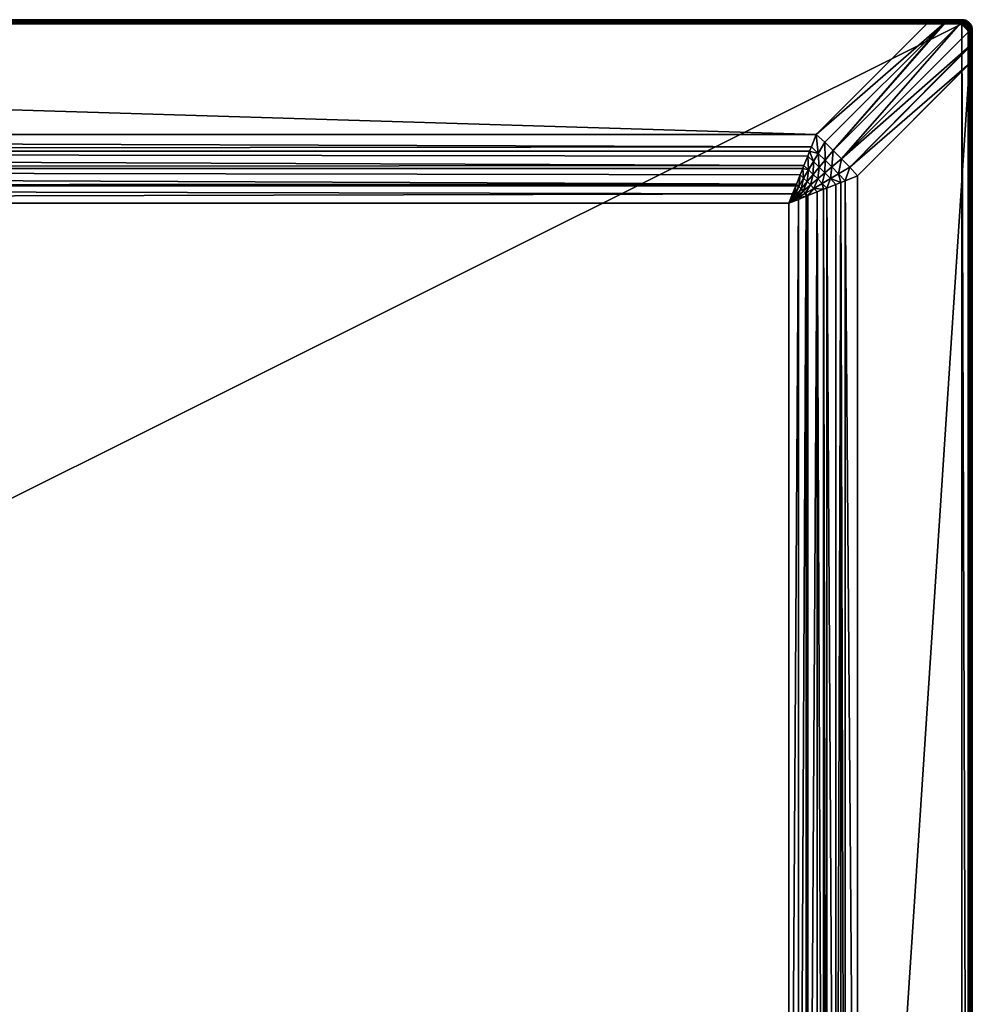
# Model space of a CAD drawing. Header units: inches. Extents: x 9 to 3609, y 44 to 944.
# Tile 8 of 8: x 3159 to 3609, y 479 to 944. Entities that reach past the tile are written whole.
import ezdxf

# ---------------------------------------------------------------- set-up
doc = ezdxf.new("R2010")
doc.units = ezdxf.units.IN
doc.header["$MEASUREMENT"] = 0
doc.layers.get('0').update_dxf_attribs({"true_color": 0x863b08})

msp = doc.modelspace()

# ---------------------------------------------------------------- meshes
at = {"color": 213, "true_color": 0xc458e1}
mesh = msp.add_polyface(dxfattribs=at)
corners = [(1809.19, 857.22, 666.9), (1809.19, 45.89, 696.9), (1809.19, 941.89, 696.9), (1809.19, 889.65, 672.31), (1809.19, 942.54, 690.44), (1809.19, 881.74, 669.95), (1809.19, 873.66, 668.26), (1809.19, 865.47, 667.24), (1809.19, 943.89, 694.9), (1809.19, 943.89, 692.33), (1809.19, 943.86, 692.02), (1809.19, 942.24, 696.87), (1809.19, 942.57, 696.78), (1809.19, 943.77, 695.58), (1809.19, 943.86, 695.25), (1809.19, 943.62, 695.9), (1809.19, 943.42, 696.19), (1809.19, 943.79, 691.72), (1809.19, 943.68, 691.43), (1809.19, 943.52, 691.17), (1809.19, 943.32, 690.93), (1809.19, 943.08, 690.72), (1809.19, 942.82, 690.56), (1809.19, 942.89, 696.63), (1809.19, 943.17, 696.43), (3588.38, 943.89, 692.33), (3604.19, 941.89, 696.9), (3535.5, 889.65, 672.31), (3524.32, 861.71, 667), (3526.11, 866.2, 667.3), (3529.67, 875.09, 668.51), (3533.15, 883.8, 670.5), (3588.38, 943.86, 692.02), (3588.38, 943.79, 691.72), (3588.38, 943.68, 691.43), (3588.38, 943.52, 691.17), (3588.38, 943.32, 690.93), (3588.38, 943.08, 690.72), (3588.38, 942.82, 690.56), (3588.38, 942.54, 690.44), (3604.19, 943.89, 694.9), (3604.19, 943.86, 695.25), (3604.19, 943.77, 695.58), (3604.19, 943.62, 695.9), (3604.19, 943.42, 696.19), (3604.19, 943.17, 696.43), (3604.19, 942.89, 696.63), (3604.19, 942.57, 696.78), (3604.19, 942.24, 696.87)]
mesh.append_faces([[corners[k] for k in face] for face in [(0, 1, 2), (0, 2, 3), (3, 2, 4), (5, 6, 3), (3, 6, 7), (3, 7, 0), (8, 9, 4), (4, 9, 10), (4, 2, 8), (8, 2, 11), (8, 11, 12), (13, 14, 15), (15, 14, 8), (15, 8, 16), (10, 17, 4), (4, 17, 18), (4, 18, 19), (20, 21, 19), (19, 21, 22), (19, 22, 4), (12, 23, 8), (8, 23, 24), (8, 24, 16), (9, 8, 25), (2, 1, 26), (4, 27, 3), (28, 0, 7), (29, 7, 6), (5, 30, 6), (31, 5, 3), (9, 32, 10), (10, 33, 17), (17, 34, 18), (18, 35, 19), (19, 36, 20), (20, 37, 21), (21, 38, 22), (22, 39, 4), (40, 8, 14), (41, 14, 13), (42, 13, 15), (43, 15, 16), (44, 16, 24), (45, 24, 23), (46, 23, 12), (47, 12, 11), (48, 11, 2)]], dxfattribs={"color": 213})
mesh = msp.add_polyface(dxfattribs=at)
corners = [(3588.38, 943.89, 692.33), (1809.19, 943.89, 694.9), (3604.19, 943.89, 694.9), (3522.52, 130.56, 666.9), (1809.19, 857.22, 666.9), (3522.52, 857.22, 666.9), (3588.38, 942.54, 690.44), (3535.5, 889.65, 672.31), (1809.19, 942.54, 690.44), (3524.32, 861.71, 667), (1809.19, 865.47, 667.24), (3525.82, 865.47, 667.25), (3526.11, 866.2, 667.3), (1809.19, 873.66, 668.26), (3527.9, 870.66, 667.81), (3532.33, 881.74, 669.98), (3531.42, 879.47, 669.41), (1809.19, 881.74, 669.95), (3529.67, 875.09, 668.51), (3529.1, 873.66, 668.28), (3533.15, 883.8, 670.5), (1809.19, 889.65, 672.31), (3530.77, 860.52, 667.25), (3527.02, 128.76, 667), (3527.02, 859.02, 667), (3525.4, 860.64, 666.97), (3525.94, 860.1, 666.97), (3524.86, 861.18, 666.98), (3527.19, 865.12, 667.23), (3529.52, 869.06, 667.63), (3526.48, 859.56, 666.98), (3528.27, 864.05, 667.19), (3529.35, 862.97, 667.19), (1809.19, 943.89, 692.33), (3588.38, 943.86, 692.02), (1809.19, 943.86, 692.02), (3588.38, 943.79, 691.72), (1809.19, 943.79, 691.72), (3588.38, 943.68, 691.43), (1809.19, 943.68, 691.43), (3588.38, 943.52, 691.17), (1809.19, 943.52, 691.17), (3588.38, 943.32, 690.93), (1809.19, 943.32, 690.93), (3588.38, 943.08, 690.72), (1809.19, 943.08, 690.72), (3588.38, 942.82, 690.56), (1809.19, 942.82, 690.56), (1809.19, 943.86, 695.25), (3604.19, 943.86, 695.25), (1809.19, 943.77, 695.58), (3604.19, 943.77, 695.58), (1809.19, 943.62, 695.9), (3604.19, 943.62, 695.9), (1809.19, 943.42, 696.19), (3604.19, 943.42, 696.19), (1809.19, 943.17, 696.43), (3604.19, 943.17, 696.43), (1809.19, 942.89, 696.63), (3604.19, 942.89, 696.63), (1809.19, 942.57, 696.78), (3604.19, 942.57, 696.78), (1809.19, 942.24, 696.87), (3604.19, 942.24, 696.87), (1809.19, 941.89, 696.9), (3604.19, 941.89, 696.9)]
mesh.append_faces([[corners[k] for k in face] for face in [(0, 1, 2), (3, 4, 5), (6, 7, 8), (5, 4, 9), (9, 10, 11), (11, 10, 12), (12, 13, 14), (15, 16, 17), (17, 16, 18), (13, 18, 19), (13, 19, 14), (15, 17, 20), (20, 21, 7), (22, 23, 24), (24, 3, 5), (5, 25, 26), (27, 25, 5), (9, 27, 5), (11, 12, 28), (28, 12, 14), (28, 14, 29), (30, 22, 24), (30, 24, 5), (9, 11, 27), (27, 11, 28), (27, 28, 25), (25, 28, 31), (25, 31, 26), (26, 31, 32), (32, 30, 26), (26, 30, 5), (33, 0, 34), (35, 34, 36), (37, 36, 38), (39, 38, 40), (41, 40, 42), (43, 42, 44), (45, 44, 46), (47, 46, 6), (2, 48, 49), (49, 50, 51), (51, 52, 53), (53, 54, 55), (55, 56, 57), (57, 58, 59), (59, 60, 61), (61, 62, 63), (63, 64, 65)]], dxfattribs={"color": 213})
mesh = msp.add_polyface(dxfattribs=at)
corners = [(1809.19, 43.89, 694.9), (3588.38, 43.89, 692.33), (3604.19, 43.89, 694.9), (3604.19, 941.89, 696.9), (1809.19, 45.89, 696.9), (3604.19, 45.89, 696.9), (3588.38, 45.24, 690.44), (1809.19, 98.12, 672.31), (3535.5, 98.12, 672.31), (3527.02, 859.02, 667), (3527.02, 128.76, 667), (3522.52, 130.56, 666.9), (3533.15, 103.98, 670.5), (1809.19, 106.04, 669.95), (3532.33, 106.04, 669.98), (3527.9, 117.12, 667.81), (3529.1, 114.12, 668.28), (1809.19, 114.12, 668.26), (3529.67, 112.69, 668.51), (3531.42, 108.31, 669.41), (3526.11, 121.58, 667.3), (1809.19, 122.31, 667.24), (3525.82, 122.31, 667.25), (3524.32, 126.06, 667), (1809.19, 130.56, 666.9), (3525.94, 127.68, 666.97), (3525.4, 127.14, 666.97), (3526.48, 128.22, 666.98), (3529.52, 118.72, 667.63), (3527.19, 122.65, 667.23), (3524.86, 126.6, 666.98), (3530.77, 127.26, 667.25), (3530.43, 125.89, 667.23), (3529.35, 124.81, 667.19), (3528.27, 123.73, 667.19), (1809.19, 43.91, 692.02), (3588.38, 43.91, 692.02), (1809.19, 43.98, 691.72), (3588.38, 43.98, 691.72), (1809.19, 44.1, 691.43), (3588.38, 44.1, 691.43), (1809.19, 44.26, 691.17), (3588.38, 44.26, 691.17), (1809.19, 44.46, 690.93), (3588.38, 44.46, 690.93), (1809.19, 44.69, 690.72), (3588.38, 44.69, 690.72), (1809.19, 44.96, 690.56), (3588.38, 44.96, 690.56), (1809.19, 45.24, 690.44), (3604.19, 43.92, 695.25), (1809.19, 43.92, 695.25), (3604.19, 44.01, 695.58), (1809.19, 44.01, 695.58), (3604.19, 44.16, 695.9), (1809.19, 44.16, 695.9), (3604.19, 44.36, 696.19), (1809.19, 44.36, 696.19), (3604.19, 44.6, 696.43), (1809.19, 44.6, 696.43), (3604.19, 44.89, 696.63), (1809.19, 44.89, 696.63), (3604.19, 45.2, 696.78), (1809.19, 45.2, 696.78), (3604.19, 45.54, 696.87), (1809.19, 45.54, 696.87)]
mesh.append_faces([[corners[k] for k in face] for face in [(0, 1, 2), (3, 4, 5), (6, 7, 8), (9, 10, 11), (8, 7, 12), (12, 13, 14), (15, 16, 17), (17, 16, 18), (13, 18, 19), (13, 19, 14), (15, 17, 20), (20, 21, 22), (22, 21, 23), (23, 24, 11), (11, 25, 26), (27, 25, 11), (10, 27, 11), (28, 15, 20), (28, 20, 29), (29, 20, 22), (29, 22, 30), (30, 22, 23), (30, 23, 11), (10, 31, 27), (27, 32, 25), (25, 33, 26), (26, 33, 34), (34, 29, 30), (34, 30, 26), (26, 30, 11), (1, 35, 36), (36, 37, 38), (38, 39, 40), (40, 41, 42), (42, 43, 44), (44, 45, 46), (46, 47, 48), (48, 49, 6), (0, 2, 50), (51, 50, 52), (53, 52, 54), (55, 54, 56), (57, 56, 58), (59, 58, 60), (61, 60, 62), (63, 62, 64), (65, 64, 5)]], dxfattribs={"color": 213})
mesh = msp.add_polyface(dxfattribs=at)
corners = [(3607.84, 923.08, 690.44), (3554.96, 870.2, 672.31), (3607.84, 923.23, 690.44), (3551.27, 874.22, 671.31), (3547.44, 878.22, 670.81), (3607.71, 931.15, 690.7), (3607.72, 930.68, 690.68), (3595.98, 942.41, 690.68), (3596.29, 942.41, 690.69), (3543.52, 882.14, 670.81), (3603.66, 942.29, 691.46), (3607.59, 938.36, 691.46), (3539.53, 885.97, 671.31), (3535.5, 889.65, 672.31), (3588.38, 942.54, 690.44), (3546.02, 871.12, 669.83), (3542.87, 874.36, 669.49), (3539.66, 877.57, 669.49), (3536.42, 880.72, 669.83), (3531.84, 872.98, 668.2), (3531.42, 879.47, 669.41), (3534.14, 876.87, 668.93), (3532.33, 881.74, 669.98), (3533.15, 883.8, 670.5), (3539.52, 871.54, 668.7), (3536.84, 874.22, 668.7), (3536.15, 868.69, 668.05), (3534, 870.84, 668.05), (3529.52, 869.06, 667.63), (3529.1, 873.66, 668.28), (3529.67, 875.09, 668.51), (3542.17, 868.84, 668.93), (3588.38, 942.82, 690.56), (3588.38, 943.89, 692.33), (3596.15, 943.89, 692.61), (3588.38, 943.86, 692.02), (3596.18, 943.86, 692.29), (3588.38, 943.79, 691.72), (3596.2, 943.78, 691.97), (3588.38, 943.68, 691.43), (3596.22, 943.65, 691.67), (3588.38, 943.52, 691.17), (3596.24, 943.48, 691.4), (3588.38, 943.32, 690.93), (3596.26, 943.26, 691.16), (3588.38, 943.08, 690.72), (3596.27, 943, 690.96), (3596.28, 942.72, 690.8)]
mesh.append_faces([[corners[k] for k in face] for face in [(0, 1, 2), (2, 1, 3), (4, 5, 3), (3, 5, 6), (3, 6, 2), (7, 8, 9), (9, 8, 10), (9, 10, 4), (4, 10, 11), (4, 11, 5), (9, 12, 7), (7, 12, 13), (7, 13, 14), (4, 3, 15), (9, 4, 16), (12, 9, 17), (13, 12, 18), (19, 20, 21), (21, 20, 22), (21, 22, 18), (18, 22, 23), (18, 23, 13), (9, 16, 17), (17, 16, 24), (17, 24, 25), (25, 24, 26), (25, 26, 27), (12, 17, 18), (18, 17, 25), (18, 25, 21), (21, 25, 27), (21, 27, 19), (28, 29, 19), (19, 29, 30), (19, 30, 20), (4, 15, 16), (16, 15, 31), (16, 31, 24), (7, 14, 32), (33, 34, 35), (35, 34, 36), (35, 36, 37), (37, 38, 39), (39, 40, 41), (41, 42, 43), (43, 44, 45), (45, 46, 32), (32, 47, 7)]], dxfattribs={"color": 213})
mesh = msp.add_polyface(dxfattribs=at)
corners = [(3604.19, 943.89, 694.9), (3604.19, 943.89, 693.49), (3604.03, 943.89, 693.47), (3588.38, 943.89, 692.33), (3596.15, 943.89, 692.61), (3604.6, 943.87, 693.52), (3603.66, 942.29, 691.46), (3596.29, 942.41, 690.69), (3596.28, 942.72, 690.8), (3604.08, 943.86, 693.13), (3604.24, 943.86, 693.15), (3604.13, 943.77, 692.8), (3604.29, 943.77, 692.82), (3604.17, 943.63, 692.49), (3604.33, 943.63, 692.51), (3604.21, 943.43, 692.21), (3604.37, 943.43, 692.23), (3604.24, 943.19, 691.97), (3604.41, 943.19, 691.99), (3604.27, 942.92, 691.77), (3604.44, 942.91, 691.79), (3604.29, 942.61, 691.62), (3604.46, 942.6, 691.64), (3604.31, 942.28, 691.52), (3596.18, 943.86, 692.29), (3596.2, 943.78, 691.97), (3596.22, 943.65, 691.67), (3596.24, 943.48, 691.4), (3596.26, 943.26, 691.16), (3596.27, 943, 690.96), (3588.38, 943.79, 691.72), (3588.38, 943.68, 691.43), (3588.38, 943.52, 691.17), (3588.38, 943.32, 690.93), (3588.38, 943.08, 690.72), (3588.38, 942.82, 690.56), (3595.98, 942.41, 690.68), (3604.64, 943.84, 693.18), (3604.19, 942.57, 696.78), (3604.19, 942.24, 696.87), (3604.83, 942.52, 696.78), (3604.19, 941.89, 696.9), (3604.77, 942.19, 696.87)]
mesh.append_faces([[corners[k] for k in face] for face in [(0, 1, 2), (3, 0, 4), (4, 0, 2), (0, 5, 1), (6, 7, 8), (2, 1, 9), (9, 1, 10), (9, 10, 11), (11, 10, 12), (11, 12, 13), (13, 12, 14), (13, 14, 15), (15, 14, 16), (15, 16, 17), (17, 16, 18), (17, 18, 19), (19, 18, 20), (19, 20, 21), (21, 20, 22), (21, 22, 23), (4, 2, 24), (24, 2, 9), (24, 9, 25), (25, 9, 11), (25, 11, 26), (26, 11, 13), (26, 13, 27), (27, 13, 15), (27, 15, 28), (28, 15, 17), (28, 17, 29), (29, 17, 19), (29, 19, 8), (8, 19, 21), (8, 21, 6), (6, 21, 23), (30, 24, 25), (31, 25, 26), (32, 26, 27), (33, 27, 28), (34, 28, 29), (35, 29, 8), (36, 8, 7), (10, 1, 5), (12, 10, 37), (38, 39, 40), (39, 41, 42)]], dxfattribs={"color": 213})
mesh = msp.add_polyface(dxfattribs=at)
corners = [(3604.19, 941.89, 696.9), (3604.19, 45.89, 696.9), (3607.19, 48.89, 696.9), (3607.14, 48.37, 696.9), (3604.71, 45.93, 696.9), (3605.22, 46.07, 696.9), (3607.19, 938.89, 696.9), (3607.14, 939.41, 696.9), (3604.71, 941.84, 696.9), (3605.22, 941.71, 696.9), (3605.69, 46.29, 696.9), (3606.12, 46.59, 696.9), (3606.12, 941.19, 696.9), (3605.69, 941.49, 696.9), (3606.18, 941.73, 691.71), (3606.56, 941.43, 691.72), (3606.03, 940.73, 691.51), (3603.66, 942.29, 691.46), (3604.31, 942.28, 691.52), (3607.59, 938.36, 691.46), (3604.47, 942.27, 691.55), (3606.03, 47.05, 691.51), (3606.37, 46.19, 691.71), (3606.31, 46.15, 691.71), (3605.91, 45.89, 691.69), (3605.47, 45.69, 691.66), (3605.41, 45.67, 691.66), (3604.95, 45.55, 691.61), (3607.58, 48.77, 691.52), (3607.57, 48.61, 691.55), (3603.67, 45.49, 691.46), (3604.47, 45.5, 691.55), (3607.59, 49.41, 691.46), (3606.5, 45.89, 691.82), (3606.19, 45.34, 691.95), (3606.06, 45.6, 691.8), (3605.57, 45.38, 691.76), (3605.5, 45.36, 691.76), (3604.99, 45.23, 691.71), (3606.19, 45.42, 696.63), (3606.56, 46.07, 696.78), (3606.03, 45.7, 696.78), (3606.34, 46.32, 696.87), (3605.86, 45.99, 696.87), (3605.45, 45.43, 696.78), (3605.33, 45.74, 696.87), (3604.83, 45.26, 696.78), (3604.77, 45.59, 696.87), (3606.49, 46.96, 696.9), (3604.19, 45.54, 696.87)]
mesh.append_faces([[corners[k] for k in face] for face in [(0, 1, 2), (2, 1, 3), (3, 1, 4), (3, 4, 5), (2, 6, 0), (0, 6, 7), (0, 7, 8), (8, 7, 9), (5, 10, 3), (3, 10, 11), (7, 12, 13), (7, 13, 9), (14, 15, 16), (17, 18, 19), (19, 18, 20), (19, 20, 16), (21, 22, 23), (21, 23, 24), (24, 25, 21), (21, 25, 26), (21, 26, 27), (28, 29, 30), (30, 29, 21), (30, 21, 31), (31, 21, 27), (30, 32, 28), (33, 34, 35), (23, 33, 35), (23, 35, 24), (24, 35, 36), (24, 36, 25), (25, 37, 26), (26, 38, 27), (39, 40, 41), (40, 42, 41), (41, 42, 43), (41, 43, 44), (44, 43, 45), (46, 45, 47), (42, 48, 11), (42, 11, 43), (43, 11, 10), (43, 10, 45), (45, 10, 5), (45, 5, 47), (47, 5, 4), (47, 4, 49), (49, 4, 1)]], dxfattribs={"color": 213})
mesh = msp.add_polyface(dxfattribs=at)
corners = [(3605.06, 943.81, 694.9), (3605.06, 943.8, 693.55), (3604.19, 943.89, 694.9), (3604.6, 943.87, 693.52), (3606.03, 940.73, 691.51), (3604.47, 942.27, 691.55), (3604.72, 942.26, 691.58), (3604.31, 942.28, 691.52), (3604.46, 942.6, 691.64), (3604.33, 943.63, 692.51), (3604.29, 943.77, 692.82), (3604.68, 943.75, 692.86), (3604.37, 943.43, 692.23), (3604.71, 943.6, 692.55), (3604.41, 943.19, 691.99), (3604.73, 943.41, 692.27), (3604.44, 942.91, 691.79), (3604.74, 943.17, 692.03), (3604.74, 942.89, 691.83), (3604.74, 942.59, 691.68), (3604.64, 943.84, 693.18), (3604.24, 943.86, 693.15), (3605.4, 943.71, 693.24), (3605.41, 943.62, 692.92), (3605.41, 943.48, 692.61), (3605.39, 943.29, 692.33), (3605.36, 943.06, 692.09), (3605.32, 942.79, 691.89), (3605.26, 942.49, 691.73), (3605.2, 942.17, 691.63), (3604.19, 943.86, 695.25), (3605.05, 943.78, 695.25), (3604.19, 943.77, 695.58), (3605.04, 943.69, 695.58), (3604.19, 943.62, 695.9), (3605.01, 943.55, 695.9), (3604.19, 943.42, 696.19), (3604.98, 943.35, 696.19), (3604.19, 943.17, 696.43), (3604.93, 943.11, 696.43), (3604.19, 942.89, 696.63), (3604.88, 942.83, 696.63), (3604.19, 942.57, 696.78), (3604.83, 942.52, 696.78), (3604.19, 942.24, 696.87), (3604.77, 942.19, 696.87), (3605.45, 942.35, 696.78), (3604.19, 941.89, 696.9), (3604.71, 941.84, 696.9), (3605.33, 942.03, 696.87), (3605.22, 941.71, 696.9)]
mesh.append_faces([[corners[k] for k in face] for face in [(0, 1, 2), (2, 1, 3), (4, 5, 6), (7, 8, 5), (9, 10, 11), (12, 9, 13), (14, 12, 15), (16, 14, 17), (8, 16, 18), (5, 8, 19), (20, 21, 3), (20, 3, 22), (22, 3, 1), (10, 20, 11), (11, 20, 22), (9, 11, 13), (13, 11, 23), (12, 13, 15), (15, 13, 24), (14, 15, 17), (17, 15, 25), (16, 17, 18), (18, 17, 26), (8, 18, 19), (19, 18, 27), (5, 19, 6), (6, 19, 28), (6, 28, 29), (2, 30, 0), (0, 30, 31), (30, 32, 31), (31, 32, 33), (32, 34, 33), (33, 34, 35), (34, 36, 35), (35, 36, 37), (36, 38, 37), (37, 38, 39), (38, 40, 39), (39, 40, 41), (40, 42, 41), (41, 42, 43), (43, 44, 45), (43, 45, 46), (45, 47, 48), (45, 48, 49), (49, 48, 50)]], dxfattribs={"color": 213})
mesh = msp.add_polyface(dxfattribs=at)
corners = [(3605.37, 943.75, 693.58), (3605.06, 943.8, 693.55), (3605.06, 943.81, 694.9), (3606.68, 943.21, 693.64), (3606.2, 943.47, 693.62), (3605.9, 943.59, 694.9), (3605.9, 943.57, 693.61), (3605.46, 943.72, 693.58), (3605.4, 943.71, 693.24), (3605.49, 943.69, 693.25), (3606.21, 943.43, 693.29), (3604.68, 943.75, 692.86), (3605.41, 943.62, 692.92), (3605.5, 943.6, 692.92), (3606.19, 943.35, 692.96), (3604.71, 943.6, 692.55), (3605.41, 943.48, 692.61), (3605.49, 943.46, 692.62), (3606.16, 943.21, 692.66), (3604.73, 943.41, 692.27), (3605.39, 943.29, 692.33), (3605.47, 943.27, 692.34), (3606.1, 943.04, 692.38), (3604.74, 943.17, 692.03), (3605.36, 943.06, 692.09), (3605.44, 943.04, 692.09), (3606.02, 942.82, 692.14), (3605.32, 942.79, 691.89), (3605.05, 943.78, 695.25), (3605.89, 943.56, 695.25), (3606.69, 943.22, 694.9), (3605.04, 943.69, 695.58), (3605.86, 943.47, 695.58), (3606.67, 943.19, 695.25), (3605.01, 943.55, 695.9), (3605.81, 943.34, 695.9), (3606.63, 943.11, 695.58), (3604.98, 943.35, 696.19), (3605.74, 943.15, 696.19), (3606.56, 942.99, 695.9), (3606.46, 942.81, 696.19), (3604.93, 943.11, 696.43), (3605.66, 942.92, 696.43)]
mesh.append_faces([[corners[k] for k in face] for face in [(0, 1, 2), (3, 4, 5), (5, 4, 6), (5, 6, 2), (2, 6, 7), (2, 7, 0), (1, 0, 8), (8, 0, 7), (8, 7, 9), (9, 7, 10), (7, 6, 10), (10, 6, 4), (11, 8, 12), (12, 8, 9), (12, 9, 13), (13, 9, 10), (13, 10, 14), (15, 12, 16), (16, 12, 13), (16, 13, 17), (17, 13, 14), (17, 14, 18), (19, 16, 20), (20, 16, 17), (20, 17, 21), (21, 17, 18), (21, 18, 22), (23, 20, 24), (24, 20, 21), (24, 21, 25), (25, 21, 22), (25, 22, 26), (27, 24, 25), (2, 28, 5), (5, 28, 29), (5, 29, 30), (28, 31, 29), (29, 31, 32), (29, 32, 33), (31, 34, 32), (32, 34, 35), (32, 35, 36), (34, 37, 35), (35, 37, 38), (35, 38, 39), (39, 38, 40), (37, 41, 38), (38, 41, 42)]], dxfattribs={"color": 213})
mesh = msp.add_polyface(dxfattribs=at)
corners = [(3605.2, 942.17, 691.63), (3605.25, 942.16, 691.64), (3606.03, 940.73, 691.51), (3605.7, 942, 691.68), (3606.13, 941.76, 691.7), (3606.18, 941.73, 691.71), (3604.72, 942.26, 691.58), (3606.02, 942.82, 692.14), (3606.1, 943.04, 692.38), (3606.7, 942.71, 692.41), (3604.74, 942.89, 691.83), (3605.36, 943.06, 692.09), (3605.32, 942.79, 691.89), (3605.44, 943.04, 692.09), (3605.39, 942.77, 691.89), (3605.93, 942.57, 691.94), (3606.58, 942.51, 692.17), (3606.45, 942.28, 691.96), (3604.74, 942.59, 691.68), (3605.26, 942.49, 691.73), (3605.32, 942.47, 691.74), (3605.82, 942.29, 691.78), (3606.29, 942.03, 691.81), (3606.36, 941.99, 691.81), (3605.74, 943.15, 696.19), (3605.66, 942.92, 696.43), (3606.46, 942.81, 696.19), (3606.33, 942.6, 696.43), (3604.93, 943.11, 696.43), (3604.88, 942.83, 696.63), (3605.56, 942.65, 696.63), (3606.19, 942.35, 696.63), (3604.83, 942.52, 696.78), (3605.45, 942.35, 696.78), (3606.03, 942.08, 696.78), (3606.76, 941.95, 696.63), (3604.77, 942.19, 696.87), (3605.33, 942.03, 696.87), (3605.86, 941.79, 696.87), (3606.56, 941.71, 696.78), (3606.34, 941.45, 696.87), (3605.22, 941.71, 696.9), (3605.69, 941.49, 696.9), (3606.12, 941.19, 696.9)]
mesh.append_faces([[corners[k] for k in face] for face in [(0, 1, 2), (1, 3, 2), (2, 3, 4), (2, 4, 5), (2, 6, 0), (7, 8, 9), (10, 11, 12), (12, 13, 14), (14, 13, 7), (14, 7, 15), (15, 7, 16), (15, 16, 17), (18, 12, 19), (19, 12, 14), (19, 14, 20), (20, 14, 15), (20, 15, 21), (21, 15, 17), (21, 17, 22), (0, 19, 20), (0, 20, 1), (1, 20, 21), (1, 21, 3), (3, 21, 22), (3, 22, 4), (4, 22, 23), (4, 23, 5), (24, 25, 26), (26, 25, 27), (28, 29, 25), (25, 29, 30), (25, 30, 27), (27, 30, 31), (29, 32, 30), (30, 32, 33), (30, 33, 31), (31, 33, 34), (31, 34, 35), (33, 36, 37), (33, 37, 34), (34, 37, 38), (34, 38, 39), (39, 38, 40), (37, 41, 38), (38, 41, 42), (38, 42, 40), (40, 42, 43)]], dxfattribs={"color": 213})
mesh = msp.add_polyface(dxfattribs=at)
corners = [(3606.89, 943.1, 693.65), (3606.68, 943.21, 693.64), (3606.69, 943.22, 694.9), (3605.9, 943.59, 694.9), (3607.4, 942.71, 693.66), (3606.98, 943.04, 693.65), (3606.21, 943.43, 693.29), (3606.2, 943.47, 693.62), (3606.88, 943.07, 693.32), (3606.97, 943.01, 693.32), (3606.19, 943.35, 692.96), (3606.85, 942.99, 692.99), (3606.94, 942.93, 693), (3606.16, 943.21, 692.66), (3606.79, 942.87, 692.69), (3606.87, 942.82, 692.69), (3606.1, 943.04, 692.38), (3606.7, 942.71, 692.41), (3606.78, 942.66, 692.41), (3607.42, 942.38, 692.7), (3606.02, 942.82, 692.14), (3606.58, 942.51, 692.17), (3606.66, 942.46, 692.17), (3607.3, 942.24, 692.42), (3606.45, 942.28, 691.96), (3606.52, 942.24, 691.97), (3607.15, 942.07, 692.18), (3606.97, 941.88, 691.98), (3606.29, 942.03, 691.81), (3606.36, 941.99, 691.81), (3606.77, 941.66, 691.82), (3605.89, 943.56, 695.25), (3606.67, 943.19, 695.25), (3607.4, 942.72, 694.9), (3605.86, 943.47, 695.58), (3606.63, 943.11, 695.58), (3607.38, 942.7, 695.25), (3605.81, 943.34, 695.9), (3606.56, 942.99, 695.9), (3607.33, 942.63, 695.58), (3606.46, 942.81, 696.19), (3607.23, 942.51, 695.9), (3607.1, 942.36, 696.19), (3606.33, 942.6, 696.43), (3606.95, 942.17, 696.43), (3606.19, 942.35, 696.63), (3606.76, 941.95, 696.63), (3606.03, 942.08, 696.78), (3606.56, 941.71, 696.78)]
mesh.append_faces([[corners[k] for k in face] for face in [(0, 1, 2), (2, 1, 3), (2, 4, 5), (2, 5, 0), (6, 7, 8), (7, 1, 8), (8, 1, 0), (8, 0, 5), (5, 9, 8), (10, 6, 8), (10, 8, 11), (11, 8, 9), (11, 9, 12), (13, 10, 11), (13, 11, 14), (14, 11, 12), (14, 12, 15), (16, 13, 14), (16, 14, 17), (17, 14, 15), (17, 15, 18), (18, 15, 19), (20, 17, 21), (21, 17, 18), (21, 18, 22), (22, 18, 23), (24, 21, 22), (24, 22, 25), (25, 22, 26), (25, 26, 27), (28, 24, 25), (28, 25, 29), (29, 25, 27), (29, 27, 30), (2, 31, 32), (2, 32, 33), (32, 34, 35), (32, 35, 36), (35, 37, 38), (35, 38, 39), (38, 40, 41), (41, 40, 42), (40, 43, 42), (42, 43, 44), (43, 45, 44), (44, 45, 46), (46, 47, 48)]], dxfattribs={"color": 213})
mesh = msp.add_polyface(dxfattribs=at)
corners = [(3607.01, 939.91, 696.9), (3606.49, 940.82, 696.9), (3606.12, 941.19, 696.9), (3606.03, 940.73, 691.51), (3606.56, 941.43, 691.72), (3606.89, 941.07, 691.71), (3606.93, 941.01, 691.71), (3607.19, 940.61, 691.69), (3607.76, 941.74, 692.42), (3607.91, 941.85, 692.7), (3607.98, 941.77, 692.7), (3607.82, 941.66, 692.42), (3607.15, 942.07, 692.18), (3607.58, 941.61, 692.18), (3607.64, 941.53, 692.18), (3606.97, 941.88, 691.98), (3607.37, 941.45, 691.97), (3607.42, 941.38, 691.97), (3607.98, 941, 692.15), (3607.74, 940.89, 691.95), (3606.77, 941.66, 691.82), (3607.14, 941.27, 691.82), (3607.19, 941.2, 691.82), (3607.48, 940.76, 691.8), (3607.98, 940.35, 691.92), (3606.18, 941.73, 691.71), (3606.36, 941.99, 691.81), (3607.66, 941.8, 696.19), (3607.47, 941.64, 696.43), (3608.11, 941.15, 696.19), (3607.9, 941.03, 696.43), (3606.76, 941.95, 696.63), (3607.25, 941.46, 696.63), (3607.65, 940.89, 696.63), (3606.56, 941.71, 696.78), (3607.01, 941.26, 696.78), (3607.38, 940.73, 696.78), (3607.95, 940.26, 696.63), (3606.34, 941.45, 696.87), (3606.75, 941.04, 696.87), (3607.09, 940.56, 696.87), (3606.79, 940.39, 696.9)]
mesh.append_faces([[corners[k] for k in face] for face in [(0, 1, 2), (3, 4, 5), (3, 5, 6), (6, 7, 3), (8, 9, 10), (8, 10, 11), (12, 8, 13), (13, 8, 11), (13, 11, 14), (15, 13, 16), (16, 13, 14), (16, 14, 17), (17, 14, 18), (17, 18, 19), (20, 15, 16), (20, 16, 21), (21, 16, 17), (21, 17, 22), (22, 17, 19), (22, 19, 23), (23, 19, 24), (25, 26, 20), (25, 20, 4), (4, 20, 21), (4, 21, 5), (5, 21, 22), (5, 22, 6), (6, 22, 23), (6, 23, 7), (27, 28, 29), (29, 28, 30), (28, 31, 32), (28, 32, 30), (30, 32, 33), (31, 34, 32), (32, 34, 35), (32, 35, 33), (33, 35, 36), (33, 36, 37), (34, 38, 35), (35, 38, 39), (35, 39, 36), (36, 39, 40), (38, 2, 39), (39, 2, 1), (39, 1, 40), (40, 1, 41)]], dxfattribs={"color": 213})
mesh = msp.add_polyface(dxfattribs=at)
corners = [(3606.79, 940.39, 696.9), (3606.49, 940.82, 696.9), (3607.01, 939.91, 696.9), (3606.12, 941.19, 696.9), (3607.14, 939.41, 696.9), (3606.03, 940.73, 691.51), (3607.19, 940.61, 691.69), (3607.39, 940.17, 691.66), (3607.41, 940.11, 691.66), (3607.53, 939.65, 691.61), (3607.57, 939.17, 691.55), (3607.59, 938.36, 691.46), (3608.24, 940.43, 692.12), (3608.5, 940.4, 692.35), (3608.27, 940.35, 692.11), (3607.98, 940.35, 691.92), (3608.01, 940.28, 691.91), (3608.43, 939.74, 692.06), (3608.15, 939.72, 691.86), (3608.49, 939.11, 691.99), (3608.21, 939.14, 691.79), (3607.48, 940.76, 691.8), (3607.7, 940.27, 691.76), (3607.72, 940.2, 691.76), (3607.85, 939.69, 691.71), (3607.9, 939.16, 691.64), (3608.22, 940.35, 696.43), (3607.65, 940.89, 696.63), (3607.95, 940.26, 696.63), (3608.41, 939.63, 696.43), (3608.13, 939.58, 696.63), (3608.48, 938.89, 696.43), (3607.38, 940.73, 696.78), (3607.65, 940.15, 696.78), (3607.82, 939.53, 696.78), (3608.19, 938.89, 696.63), (3607.09, 940.56, 696.87), (3607.34, 940.03, 696.87), (3607.49, 939.47, 696.87), (3607.87, 938.89, 696.78), (3607.54, 938.89, 696.87)]
mesh.append_faces([[corners[k] for k in face] for face in [(0, 1, 2), (2, 3, 4), (5, 6, 7), (5, 7, 8), (8, 9, 5), (5, 9, 10), (5, 10, 11), (12, 13, 14), (15, 12, 14), (15, 14, 16), (16, 14, 17), (16, 17, 18), (18, 17, 19), (18, 19, 20), (21, 15, 22), (22, 15, 16), (22, 16, 23), (23, 16, 18), (23, 18, 24), (24, 18, 20), (24, 20, 25), (6, 21, 22), (6, 22, 7), (7, 22, 23), (7, 23, 8), (8, 23, 24), (8, 24, 9), (9, 24, 25), (9, 25, 10), (26, 27, 28), (26, 28, 29), (29, 28, 30), (29, 30, 31), (28, 32, 33), (28, 33, 30), (30, 33, 34), (30, 34, 35), (32, 36, 33), (33, 36, 37), (33, 37, 34), (34, 37, 38), (34, 38, 39), (36, 0, 37), (37, 0, 2), (37, 2, 38), (38, 2, 4), (38, 4, 40)]], dxfattribs={"color": 213})
mesh = msp.add_polyface(dxfattribs=at)
corners = [(3608.11, 941.99, 693.66), (3608.01, 942.1, 693.66), (3608.02, 942.1, 694.9), (3607.4, 942.72, 694.9), (3607.58, 942.56, 693.66), (3607.4, 942.71, 693.66), (3606.69, 943.22, 694.9), (3608.19, 941.89, 693.66), (3607.57, 942.54, 693.33), (3606.98, 943.04, 693.65), (3606.97, 943.01, 693.32), (3608.09, 941.98, 693.33), (3608.16, 941.88, 693.32), (3606.94, 942.93, 693), (3607.51, 942.48, 693.01), (3608.02, 941.93, 693), (3608.09, 941.84, 693), (3606.87, 942.82, 692.69), (3607.42, 942.38, 692.7), (3607.91, 941.85, 692.7), (3607.98, 941.77, 692.7), (3606.78, 942.66, 692.41), (3607.3, 942.24, 692.42), (3607.76, 941.74, 692.42), (3606.66, 942.46, 692.17), (3607.15, 942.07, 692.18), (3606.97, 941.88, 691.98), (3607.58, 941.61, 692.18), (3606.67, 943.19, 695.25), (3607.38, 942.7, 695.25), (3608, 942.08, 695.25), (3608.52, 941.39, 694.9), (3606.63, 943.11, 695.58), (3607.33, 942.63, 695.58), (3607.93, 942.03, 695.58), (3608.49, 941.37, 695.25), (3606.56, 942.99, 695.9), (3607.23, 942.51, 695.9), (3607.81, 941.93, 695.9), (3607.1, 942.36, 696.19), (3607.66, 941.8, 696.19), (3606.95, 942.17, 696.43), (3607.47, 941.64, 696.43), (3606.76, 941.95, 696.63)]
mesh.append_faces([[corners[k] for k in face] for face in [(0, 1, 2), (2, 1, 3), (1, 4, 3), (3, 4, 5), (3, 5, 6), (2, 7, 0), (5, 8, 9), (9, 8, 10), (5, 4, 8), (8, 4, 1), (8, 1, 11), (1, 0, 11), (11, 0, 7), (11, 7, 12), (13, 10, 8), (13, 8, 14), (14, 8, 11), (14, 11, 15), (15, 11, 12), (15, 12, 16), (17, 13, 14), (17, 14, 18), (18, 14, 15), (18, 15, 19), (19, 15, 16), (19, 16, 20), (21, 18, 22), (22, 18, 19), (22, 19, 23), (24, 22, 25), (25, 22, 23), (26, 25, 27), (3, 28, 29), (3, 29, 2), (2, 29, 30), (2, 30, 31), (29, 32, 33), (29, 33, 30), (30, 33, 34), (30, 34, 35), (33, 36, 37), (33, 37, 34), (34, 37, 38), (37, 39, 38), (38, 39, 40), (39, 41, 40), (40, 41, 42), (41, 43, 42)]], dxfattribs={"color": 213})
mesh = msp.add_polyface(dxfattribs=at)
corners = [(3609.19, 923.08, 692.33), (3609.19, 923.22, 692.33), (3609.19, 938.89, 694.9), (3609.19, 931, 692.62), (3609.19, 938.89, 693.49), (3609.11, 939.76, 694.9), (3609.16, 938.94, 693.15), (3609.09, 939.71, 693.21), (3609, 939.73, 692.89), (3609.07, 938.99, 692.82), (3607.59, 938.36, 691.46), (3607.57, 939.17, 691.55), (3607.9, 939.16, 691.64), (3607.84, 923.23, 690.44), (3607.72, 930.68, 690.68), (3608.02, 931.14, 690.81), (3609.16, 931.03, 692.3), (3609.17, 923.22, 692.02), (3609.08, 931.05, 691.98), (3609.09, 923.22, 691.72), (3608.95, 931.07, 691.68), (3608.98, 923.22, 691.43), (3608.78, 931.09, 691.41), (3608.82, 923.22, 691.17), (3608.56, 931.11, 691.17), (3608.62, 923.22, 690.93), (3608.3, 931.13, 690.97), (3608.38, 923.22, 690.72), (3608.12, 923.23, 690.56), (3607.71, 931.15, 690.7), (3608.93, 939.03, 692.51), (3608.73, 939.07, 692.23), (3608.49, 939.11, 691.99), (3608.21, 939.14, 691.79), (3609.08, 939.75, 695.25), (3609.16, 938.89, 695.25), (3609, 939.74, 695.58), (3609.07, 938.89, 695.58), (3608.85, 939.71, 695.9), (3608.92, 938.89, 695.9), (3608.65, 939.68, 696.19), (3608.72, 938.89, 696.19), (3608.41, 939.63, 696.43), (3608.48, 938.89, 696.43), (3608.13, 939.58, 696.63), (3608.19, 938.89, 696.63), (3607.82, 939.53, 696.78), (3607.87, 938.89, 696.78), (3607.49, 939.47, 696.87), (3607.54, 938.89, 696.87), (3607.14, 939.41, 696.9), (3607.19, 938.89, 696.9)]
mesh.append_faces([[corners[k] for k in face] for face in [(0, 1, 2), (2, 1, 3), (2, 3, 4), (5, 2, 4), (4, 6, 7), (8, 6, 9), (10, 11, 12), (13, 14, 15), (3, 1, 16), (16, 17, 18), (18, 19, 20), (20, 19, 21), (20, 21, 22), (22, 21, 23), (22, 23, 24), (24, 23, 25), (24, 25, 26), (26, 25, 27), (26, 27, 15), (15, 27, 28), (15, 28, 13), (10, 12, 29), (4, 3, 6), (6, 3, 16), (6, 16, 9), (9, 16, 18), (9, 18, 30), (30, 18, 20), (30, 20, 31), (31, 20, 22), (31, 22, 32), (32, 22, 24), (32, 24, 33), (33, 24, 26), (33, 26, 12), (12, 26, 15), (12, 15, 29), (29, 15, 14), (2, 34, 35), (35, 36, 37), (37, 38, 39), (39, 40, 41), (41, 42, 43), (43, 44, 45), (45, 46, 47), (47, 48, 49), (49, 50, 51)]], dxfattribs={"color": 213})
mesh = msp.add_polyface(dxfattribs=at)
corners = [(3608.92, 940.52, 693.6), (3608.88, 940.6, 693.61), (3608.89, 940.6, 694.9), (3608.52, 941.39, 694.9), (3608.6, 941.24, 693.64), (3608.51, 941.38, 693.64), (3608.02, 942.1, 694.9), (3608.19, 941.89, 693.66), (3608.16, 941.88, 693.32), (3608.57, 941.24, 693.3), (3608.88, 940.54, 693.27), (3608.09, 941.84, 693), (3608.49, 941.22, 692.98), (3608.79, 940.54, 692.95), (3607.98, 941.77, 692.7), (3608.36, 941.17, 692.68), (3608.65, 940.52, 692.64), (3607.82, 941.66, 692.42), (3608.19, 941.1, 692.4), (3608.47, 940.48, 692.36), (3607.64, 941.53, 692.18), (3607.98, 941, 692.15), (3608.24, 940.43, 692.12), (3607.74, 940.89, 691.95), (3607.98, 940.35, 691.92), (3608, 942.08, 695.25), (3608.49, 941.37, 695.25), (3608.86, 940.59, 695.25), (3607.93, 942.03, 695.58), (3608.42, 941.33, 695.58), (3608.78, 940.56, 695.58), (3607.81, 941.93, 695.9), (3608.29, 941.25, 695.9), (3608.64, 940.51, 695.9), (3607.66, 941.8, 696.19), (3608.11, 941.15, 696.19), (3608.45, 940.44, 696.19), (3607.9, 941.03, 696.43), (3608.22, 940.35, 696.43), (3607.65, 940.89, 696.63)]
mesh.append_faces([[corners[k] for k in face] for face in [(0, 1, 2), (2, 1, 3), (1, 4, 3), (3, 4, 5), (3, 5, 6), (6, 5, 7), (8, 7, 5), (8, 5, 9), (5, 4, 9), (9, 4, 1), (9, 1, 10), (1, 0, 10), (11, 8, 9), (11, 9, 12), (12, 9, 10), (12, 10, 13), (14, 11, 12), (14, 12, 15), (15, 12, 13), (15, 13, 16), (17, 14, 15), (17, 15, 18), (18, 15, 16), (18, 16, 19), (20, 17, 18), (20, 18, 21), (21, 18, 19), (21, 19, 22), (23, 21, 22), (23, 22, 24), (3, 25, 26), (3, 26, 2), (2, 26, 27), (26, 28, 29), (26, 29, 27), (27, 29, 30), (28, 31, 29), (29, 31, 32), (29, 32, 30), (30, 32, 33), (31, 34, 32), (32, 34, 35), (32, 35, 33), (33, 35, 36), (35, 37, 36), (36, 37, 38), (37, 39, 38)]], dxfattribs={"color": 213})
mesh = msp.add_polyface(dxfattribs=at)
corners = [(3609.19, 938.89, 693.49), (3609.13, 939.67, 693.55), (3609.11, 939.76, 694.9), (3609.11, 939.76, 693.56), (3608.89, 940.6, 694.9), (3608.95, 940.43, 693.6), (3608.92, 940.52, 693.6), (3608.88, 940.54, 693.27), (3608.91, 940.45, 693.26), (3609.09, 939.71, 693.21), (3608.79, 940.54, 692.95), (3608.82, 940.45, 692.94), (3609, 939.73, 692.89), (3609.16, 938.94, 693.15), (3608.65, 940.52, 692.64), (3608.68, 940.43, 692.63), (3608.86, 939.75, 692.58), (3609.07, 938.99, 692.82), (3608.93, 939.03, 692.51), (3608.47, 940.48, 692.36), (3608.5, 940.4, 692.35), (3608.67, 939.75, 692.3), (3608.73, 939.07, 692.23), (3608.24, 940.43, 692.12), (3608.27, 940.35, 692.11), (3608.43, 939.74, 692.06), (3608.49, 939.11, 691.99), (3608.86, 940.59, 695.25), (3609.08, 939.75, 695.25), (3609.19, 938.89, 694.9), (3608.78, 940.56, 695.58), (3609, 939.74, 695.58), (3609.16, 938.89, 695.25), (3608.64, 940.51, 695.9), (3608.85, 939.71, 695.9), (3609.07, 938.89, 695.58), (3608.45, 940.44, 696.19), (3608.65, 939.68, 696.19), (3608.92, 938.89, 695.9), (3608.22, 940.35, 696.43), (3608.41, 939.63, 696.43), (3608.72, 938.89, 696.19)]
mesh.append_faces([[corners[k] for k in face] for face in [(0, 1, 2), (2, 1, 3), (2, 3, 4), (4, 3, 5), (4, 5, 6), (7, 6, 5), (7, 5, 8), (8, 5, 3), (8, 3, 9), (9, 3, 1), (9, 1, 0), (10, 7, 8), (10, 8, 11), (11, 8, 9), (11, 9, 12), (12, 9, 13), (14, 10, 11), (14, 11, 15), (15, 11, 12), (15, 12, 16), (16, 12, 17), (16, 17, 18), (19, 14, 15), (19, 15, 20), (20, 15, 16), (20, 16, 21), (21, 16, 18), (21, 18, 22), (23, 19, 20), (24, 20, 21), (24, 21, 25), (25, 21, 22), (25, 22, 26), (4, 27, 2), (2, 27, 28), (2, 28, 29), (27, 30, 28), (28, 30, 31), (28, 31, 32), (30, 33, 31), (31, 33, 34), (31, 34, 35), (33, 36, 34), (34, 36, 37), (34, 37, 38), (36, 39, 37), (37, 39, 40), (37, 40, 41)]], dxfattribs={"color": 213})
mesh = msp.add_polyface(dxfattribs=at)
corners = [(3609.19, 48.89, 694.9), (3609.19, 56.93, 692.61), (3609.19, 64.7, 692.33), (3609.19, 226.89, 694.9), (3609.19, 226.89, 692.33), (3609.19, 404.89, 694.9), (3609.19, 404.89, 692.33), (3609.19, 582.89, 692.33), (3609.17, 64.7, 692.02), (3609.09, 923.08, 691.72), (3609.09, 64.7, 691.72), (3608.98, 64.7, 691.43), (3608.98, 923.08, 691.43), (3608.82, 64.7, 691.17), (3608.82, 923.08, 691.17), (3608.62, 64.7, 690.93), (3608.62, 923.08, 690.93), (3608.39, 64.7, 690.72), (3608.39, 923.08, 690.72), (3608.12, 64.7, 690.56), (3608.12, 923.08, 690.56), (3607.84, 64.7, 690.44), (3607.72, 57.1, 690.68), (3607.59, 49.41, 691.46), (3607.71, 56.79, 690.69), (3608.02, 56.79, 690.8), (3609.19, 49.05, 693.47), (3609.16, 56.9, 692.29), (3609.16, 49, 693.13), (3609.08, 56.88, 691.97), (3609.07, 48.95, 692.8), (3608.95, 56.86, 691.67), (3608.93, 48.91, 692.49), (3608.78, 56.84, 691.4), (3608.74, 48.87, 692.21), (3608.56, 56.82, 691.16), (3608.5, 48.83, 691.97), (3608.3, 56.81, 690.96), (3609.16, 48.89, 695.25), (3609.07, 938.89, 695.58), (3609.07, 48.89, 695.58), (3608.92, 938.89, 695.9), (3608.92, 48.89, 695.9), (3608.72, 938.89, 696.19), (3608.72, 48.89, 696.19), (3608.48, 938.89, 696.43), (3608.48, 48.89, 696.43), (3608.19, 938.89, 696.63), (3608.19, 48.89, 696.63), (3607.87, 938.89, 696.78), (3607.87, 48.89, 696.78), (3607.54, 938.89, 696.87), (3607.54, 48.89, 696.87), (3607.19, 938.89, 696.9), (3607.19, 48.89, 696.9)]
mesh.append_faces([[corners[k] for k in face] for face in [(0, 1, 2), (0, 2, 3), (3, 2, 4), (3, 4, 5), (5, 4, 6), (7, 6, 8), (8, 6, 4), (8, 4, 2), (9, 10, 11), (12, 11, 13), (14, 13, 15), (16, 15, 17), (18, 17, 19), (20, 19, 21), (22, 21, 19), (23, 24, 25), (1, 26, 27), (27, 28, 29), (29, 30, 31), (31, 32, 33), (33, 34, 35), (35, 36, 37), (2, 1, 8), (8, 1, 27), (8, 27, 10), (10, 27, 29), (10, 29, 11), (11, 29, 31), (11, 31, 13), (13, 31, 33), (13, 33, 15), (15, 33, 35), (15, 35, 17), (17, 35, 37), (17, 37, 19), (19, 37, 25), (19, 25, 22), (22, 25, 24), (0, 3, 38), (38, 3, 5), (38, 39, 40), (40, 41, 42), (42, 43, 44), (44, 45, 46), (46, 47, 48), (48, 49, 50), (50, 51, 52), (52, 53, 54)]], dxfattribs={"color": 213})
mesh = msp.add_polyface(dxfattribs=at)
corners = [(3609.19, 923.08, 692.33), (3609.19, 938.89, 694.9), (3609.19, 760.89, 694.9), (3609.19, 404.89, 694.9), (3609.19, 404.89, 692.33), (3609.19, 582.89, 694.9), (3609.19, 582.89, 692.33), (3609.19, 760.89, 692.33), (3609.19, 923.22, 692.33), (3609.17, 923.22, 692.02), (3609.17, 923.08, 692.02), (3609.09, 923.22, 691.72), (3609.09, 923.08, 691.72), (3608.98, 923.22, 691.43), (3608.98, 923.08, 691.43), (3608.82, 923.22, 691.17), (3608.82, 923.08, 691.17), (3608.62, 923.22, 690.93), (3608.62, 923.08, 690.93), (3608.38, 923.22, 690.72), (3608.39, 923.08, 690.72), (3608.12, 923.23, 690.56), (3608.12, 923.08, 690.56), (3609.16, 931.03, 692.3), (3609.08, 931.05, 691.98), (3607.84, 923.23, 690.44), (3607.84, 923.08, 690.44), (3609.17, 64.7, 692.02), (3609.09, 64.7, 691.72), (3608.98, 64.7, 691.43), (3608.82, 64.7, 691.17), (3608.62, 64.7, 690.93), (3608.39, 64.7, 690.72), (3608.12, 64.7, 690.56), (3607.84, 64.7, 690.44), (3609.16, 938.89, 695.25), (3609.16, 48.89, 695.25), (3609.07, 938.89, 695.58), (3609.07, 48.89, 695.58), (3608.92, 938.89, 695.9), (3608.92, 48.89, 695.9), (3608.72, 938.89, 696.19), (3608.72, 48.89, 696.19), (3608.48, 938.89, 696.43), (3608.48, 48.89, 696.43), (3608.19, 938.89, 696.63), (3608.19, 48.89, 696.63), (3607.87, 938.89, 696.78), (3607.87, 48.89, 696.78), (3607.54, 938.89, 696.87), (3607.54, 48.89, 696.87), (3607.19, 938.89, 696.9)]
mesh.append_faces([[corners[k] for k in face] for face in [(0, 1, 2), (3, 4, 5), (5, 4, 6), (5, 6, 2), (2, 6, 7), (2, 7, 0), (8, 0, 9), (9, 0, 10), (9, 10, 11), (11, 10, 12), (11, 12, 13), (13, 12, 14), (13, 14, 15), (15, 14, 16), (15, 16, 17), (17, 16, 18), (17, 18, 19), (19, 18, 20), (19, 20, 21), (21, 20, 22), (23, 8, 9), (24, 9, 11), (25, 21, 22), (25, 22, 26), (0, 7, 10), (10, 7, 6), (6, 27, 10), (10, 27, 28), (10, 28, 12), (12, 29, 14), (14, 30, 16), (16, 31, 18), (18, 32, 20), (20, 33, 22), (22, 34, 26), (3, 5, 35), (35, 5, 2), (35, 2, 1), (3, 35, 36), (36, 35, 37), (38, 37, 39), (40, 39, 41), (42, 41, 43), (44, 43, 45), (46, 45, 47), (48, 47, 49), (50, 49, 51)]], dxfattribs={"color": 213})
mesh = msp.add_polyface(dxfattribs=at)
corners = [(3607.84, 64.7, 690.44), (3554.96, 117.58, 672.31), (3607.84, 923.08, 690.44), (3549.1, 867.85, 670.5), (3549.1, 119.92, 670.5), (3551.27, 113.55, 671.31), (3547.44, 109.56, 670.81), (3542.87, 113.42, 669.49), (3546.02, 116.66, 669.83), (3538.28, 121.24, 668.2), (3544.77, 121.66, 669.41), (3542.17, 118.94, 668.93), (3547.04, 120.75, 669.98), (3534.14, 110.91, 668.93), (3529.67, 112.69, 668.51), (3531.84, 114.8, 668.2), (3529.1, 114.12, 668.28), (3529.52, 118.72, 667.63), (3539.66, 110.21, 669.49), (3536.84, 113.56, 668.7), (3539.52, 116.24, 668.7), (3534, 116.93, 668.05), (3536.15, 119.08, 668.05), (3531.14, 120.33, 667.55), (3532.75, 121.94, 667.55), (3528.27, 123.73, 667.19), (3529.35, 124.81, 667.19), (3534.36, 123.56, 667.63), (3530.43, 125.89, 667.23), (3530.77, 127.26, 667.25), (3531.5, 126.97, 667.3), (3535.96, 125.18, 667.81), (3538.96, 123.98, 668.28), (3540.39, 123.41, 668.51), (3527.9, 117.12, 667.81), (3526.48, 128.22, 666.98), (3525.94, 127.68, 666.97), (3527.19, 122.65, 667.23)]
mesh.append_faces([[corners[k] for k in face] for face in [(0, 1, 2), (3, 1, 4), (5, 6, 7), (1, 5, 8), (9, 10, 11), (11, 10, 12), (11, 12, 8), (8, 12, 4), (8, 4, 1), (13, 14, 15), (15, 14, 16), (15, 16, 17), (6, 18, 7), (7, 18, 19), (7, 19, 20), (20, 19, 21), (20, 21, 22), (22, 21, 23), (22, 23, 24), (24, 23, 25), (24, 25, 26), (5, 7, 8), (8, 7, 20), (8, 20, 11), (11, 20, 22), (11, 22, 9), (9, 22, 24), (9, 24, 27), (27, 24, 26), (27, 26, 28), (29, 30, 28), (28, 30, 31), (28, 31, 27), (27, 31, 32), (27, 32, 9), (9, 32, 33), (9, 33, 10), (16, 34, 17), (35, 29, 28), (36, 28, 26), (18, 13, 19), (19, 13, 15), (19, 15, 21), (21, 15, 17), (21, 17, 23), (23, 17, 37), (23, 37, 25)]], dxfattribs={"color": 213})
mesh = msp.add_polyface(dxfattribs=at)
corners = [(3607.84, 923.08, 690.44), (3554.96, 117.58, 672.31), (3554.96, 870.2, 672.31), (3535.96, 125.18, 667.81), (3531.5, 126.97, 667.3), (3535.96, 862.6, 667.81), (3531.5, 860.81, 667.3), (3530.77, 127.26, 667.25), (3530.77, 860.52, 667.25), (3527.02, 128.76, 667), (3538.96, 123.98, 668.28), (3538.96, 863.8, 668.28), (3540.39, 123.41, 668.51), (3540.39, 864.37, 668.51), (3544.77, 121.66, 669.41), (3544.77, 866.12, 669.41), (3547.04, 867.03, 669.98), (3549.1, 867.85, 670.5), (3549.1, 119.92, 670.5), (3547.04, 120.75, 669.98), (3551.27, 874.22, 671.31), (3546.02, 871.12, 669.83), (3542.17, 868.84, 668.93), (3538.28, 866.53, 668.2), (3534.36, 864.22, 667.63), (3534, 870.84, 668.05), (3536.15, 868.69, 668.05), (3532.75, 865.84, 667.55), (3531.14, 867.45, 667.55), (3529.35, 862.97, 667.19), (3528.27, 864.05, 667.19), (3531.84, 872.98, 668.2), (3529.52, 869.06, 667.63), (3527.19, 865.12, 667.23), (3527.9, 870.66, 667.81), (3529.1, 873.66, 668.28), (3530.43, 861.89, 667.23), (3526.48, 859.56, 666.98), (3539.52, 871.54, 668.7)]
mesh.append_faces([[corners[k] for k in face] for face in [(0, 1, 2), (3, 4, 5), (5, 4, 6), (6, 4, 7), (6, 7, 8), (8, 7, 9), (3, 5, 10), (10, 5, 11), (10, 11, 12), (12, 11, 13), (12, 13, 14), (14, 13, 15), (14, 15, 16), (2, 1, 17), (17, 18, 16), (16, 18, 19), (16, 19, 14), (20, 2, 17), (20, 17, 21), (21, 17, 16), (21, 16, 22), (16, 15, 22), (22, 15, 13), (22, 13, 23), (23, 13, 11), (23, 11, 24), (25, 26, 27), (25, 27, 28), (28, 27, 29), (28, 29, 30), (31, 25, 28), (31, 28, 32), (32, 28, 30), (32, 30, 33), (32, 34, 35), (11, 5, 24), (24, 5, 6), (24, 6, 36), (36, 6, 8), (36, 8, 37), (38, 22, 23), (38, 23, 26), (26, 23, 24), (26, 24, 27), (27, 24, 36), (27, 36, 29), (29, 36, 37)]], dxfattribs={"color": 213})
mesh = msp.add_polyface(dxfattribs=at)
corners = [(1809.19, 130.56, 666.9), (1809.19, 45.89, 696.9), (1809.19, 857.22, 666.9), (1809.19, 122.31, 667.24), (1809.19, 98.12, 672.31), (1809.19, 114.12, 668.26), (1809.19, 106.04, 669.95), (1809.19, 45.24, 690.44), (1809.19, 43.89, 692.33), (1809.19, 44.96, 690.56), (1809.19, 44.1, 691.43), (1809.19, 43.98, 691.72), (1809.19, 43.91, 692.02), (1809.19, 43.89, 694.9), (1809.19, 43.92, 695.25), (1809.19, 44.89, 696.63), (1809.19, 44.6, 696.43), (1809.19, 44.36, 696.19), (1809.19, 44.69, 690.72), (1809.19, 44.46, 690.93), (1809.19, 44.26, 691.17), (1809.19, 44.01, 695.58), (1809.19, 44.16, 695.9), (1809.19, 45.2, 696.78), (1809.19, 45.54, 696.87), (3588.38, 43.89, 692.33), (3522.52, 130.56, 666.9), (3588.38, 45.24, 690.44), (3533.15, 103.98, 670.5), (3529.67, 112.69, 668.51), (3526.11, 121.58, 667.3), (3524.32, 126.06, 667), (3588.38, 43.91, 692.02), (3588.38, 43.98, 691.72), (3588.38, 44.1, 691.43), (3588.38, 44.26, 691.17), (3588.38, 44.46, 690.93), (3588.38, 44.69, 690.72), (3588.38, 44.96, 690.56), (3604.19, 43.92, 695.25), (3604.19, 44.01, 695.58), (3604.19, 44.16, 695.9), (3604.19, 44.36, 696.19), (3604.19, 44.6, 696.43), (3604.19, 44.89, 696.63), (3604.19, 45.2, 696.78), (3604.19, 45.54, 696.87), (3604.19, 45.89, 696.9)]
mesh.append_faces([[corners[k] for k in face] for face in [(0, 1, 2), (0, 3, 4), (4, 3, 5), (4, 5, 6), (4, 7, 8), (8, 7, 9), (10, 11, 12), (4, 8, 0), (0, 8, 13), (0, 13, 14), (15, 0, 16), (16, 0, 17), (9, 18, 8), (8, 18, 19), (8, 19, 12), (12, 19, 20), (12, 20, 10), (14, 21, 0), (0, 21, 22), (0, 22, 17), (15, 23, 0), (0, 23, 24), (0, 24, 1), (13, 8, 25), (0, 2, 26), (7, 4, 27), (28, 4, 6), (5, 29, 6), (30, 5, 3), (31, 3, 0), (25, 8, 12), (32, 12, 11), (33, 11, 10), (34, 10, 20), (35, 20, 19), (36, 19, 18), (37, 18, 9), (38, 9, 7), (13, 39, 14), (14, 40, 21), (21, 41, 22), (22, 42, 17), (17, 43, 16), (16, 44, 15), (15, 45, 23), (23, 46, 24), (24, 47, 1)]], dxfattribs={"color": 213})

doc.saveas('drawing.dxf')
